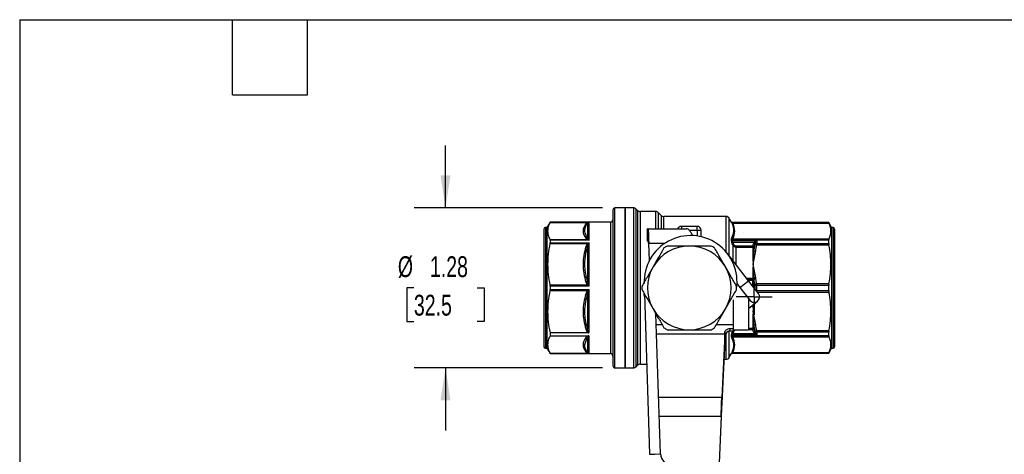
# Model space of a CAD drawing. Header units: inches. Extents: x 0.5 to 21.5, y 0.5 to 16.5.
# Tile 6 of 18: x 0.5 to 8.4, y 13 to 16.5. Entities that reach past the tile are written whole.
import ezdxf

# ---------------------------------------------------------------- set-up
doc = ezdxf.new("R2010")
doc.units = ezdxf.units.IN
doc.header["$LTSCALE"] = 2
doc.header["$MEASUREMENT"] = 0
doc.linetypes.add('SLD-Center', pattern=[0.75, 0.6, -0.05, 0.05, -0.05])
doc.linetypes.add('SLD-Solid', pattern=[0])
doc.layers.add('CENTER', color=40, linetype='SLD-Center')
doc.layers.add('DIMENSIONS', color=140, linetype='SLD-Solid', lineweight=25)
doc.layers.add('TEXT', color=140, linetype='SLD-Solid', lineweight=25)
doc.styles.add('SLDTEXTSTYLE0', font='TXT', dxfattribs={"width": 0.7})
doc.dimstyles.new('SLDDIMSTYLE0', dxfattribs={"dimtxt": 0.169922, "dimasz": 0.26, "dimexe": 0, "dimexo": 0.0625, "dimgap": 0.04248, "dimtad": 0, "dimtih": 1, "dimtoh": 1, "dimrnd": 1e-09, "dimzin": 12, "dimdsep": 46, "dimtxsty": 'SLDTEXTSTYLE0', "dimsah": 1, "dimcen": 0.09, "dimadec": 0, "dimazin": 3, "dimtfac": 1, "dimtmove": 0, "dimatfit": 0, "dimfxl": 0, "dimfrac": 2, "dimtolj": 1, "dimtzin": 12, "dimarcsym": 0})

# ---------------------------------------------------------------- blocks, each defined once
blk = doc.blocks.new('_D_8')
at = {"layer": 'DIMENSIONS'}
for p, q in [((3.9039, 14.9949), (3.9039, 15.4949)), ((5.1582, 14.9949), (3.6539, 14.9949)), ((3.6514, 14.3551), (3.5943, 14.3551)), ((3.5943, 14.3551), (3.5943, 14.085)), ((4.1563, 14.3551), (4.2134, 14.3551)), ((4.2134, 14.3551), (4.2134, 14.085)), ((3.5943, 14.085), (3.6514, 14.085)), ((4.2134, 14.085), (4.1563, 14.085)), ((5.1582, 13.7153), (3.6539, 13.7153)), ((3.9039, 13.7153), (3.9039, 13.2153))]:
    blk.add_line(p, q, dxfattribs=at)
for points in [[(3.9039, 14.9949), (3.9439, 15.2549), (3.8639, 15.2549)], [(3.9039, 13.7153), (3.8639, 13.4553), (3.9439, 13.4553)]]:
    blk.add_solid(points, dxfattribs=at)
at = {"layer": 'DIMENSIONS', "char_height": 0.16667, "attachment_point": 1, "style": 'SLDTEXTSTYLE0'}
for s, insert in [('%%c', (3.5231, 14.608)), ('1.28', (3.7797, 14.608)), ('32.5', (3.6514, 14.2999))]:
    blk.add_mtext(s, dxfattribs=dict(at, insert=insert))
blk = doc.blocks.new('SW_CENTERMARKSYMBOL_1')
at = {"layer": 'CENTER', "color": 0}
for p, q in [((0, 0.1), (0, 0.1433)), ((0, 0), (0, 0.1)), ((-0.1, 0), (-0.1433, 0)), ((0, 0), (-0.1, 0)), ((0, 0), (0, -0.1)), ((0, 0), (0.1, 0)), ((0.1, 0), (0.1433, 0)), ((0, -0.1), (0, -0.1433))]:
    blk.add_line(p, q, dxfattribs=at)

msp = doc.modelspace()

# ---------------------------------------------------------------- linework, layer by layer
for p, q in [((5.2425, 14.9791), (5.2425, 13.7311)), ((5.3409, 14.9949), (5.2582, 14.9949)), ((5.2582, 13.7153), (5.2582, 14.9949)), ((5.4066, 14.9949), (5.3409, 14.9949)), ((5.3409, 14.9949), (5.3409, 14.3551)), ((5.3409, 14.1103), (5.3409, 14.9949)), ((5.4066, 14.9949), (5.4066, 13.7153)), ((5.4399, 14.9746), (5.4288, 14.9856)), ((5.4288, 13.7246), (5.4288, 14.9856)), ((5.4399, 14.9746), (5.4399, 13.7356)), ((5.5837, 14.9653), (5.4622, 14.9653)), ((5.4622, 13.7449), (5.4622, 14.9653)), ((5.5837, 14.9653), (5.5837, 14.8275)), ((5.6269, 14.9352), (5.606, 14.9561)), ((5.606, 14.8275), (5.606, 14.9561)), ((4.7399, 14.8807), (4.7149, 14.8374)), ((4.7392, 14.879), (5.0402, 14.879)), ((5.2228, 14.8807), (4.7399, 14.8807)), ((4.7399, 14.8807), (4.7399, 14.8805)), ((4.7399, 14.8805), (5.0538, 14.8805)), ((5.0538, 14.7366), (5.0538, 14.8805)), ((5.2228, 14.8807), (5.2228, 13.8295)), ((5.6269, 14.9352), (5.6269, 14.8275)), ((6.1455, 14.926), (5.6492, 14.926)), ((5.6492, 14.8275), (5.6492, 14.926)), ((6.1455, 14.926), (6.1455, 14.6429)), ((6.1904, 14.8798), (6.1728, 14.9102)), ((6.1728, 14.6086), (6.1728, 14.9102)), ((6.1887, 14.8825), (6.1887, 14.8821)), ((6.9678, 14.8767), (6.3929, 14.8767)), ((6.3929, 14.8767), (6.3929, 14.8766)), ((6.9905, 14.8374), (6.9678, 14.8767)), ((6.9678, 14.8762), (6.9678, 14.8767)), ((4.6913, 14.8256), (4.6913, 13.8846)), ((4.7149, 14.8374), (4.7031, 14.8374)), ((4.7031, 14.8374), (4.7031, 13.8728)), ((4.7149, 14.8374), (4.7149, 13.8728)), ((5.0398, 14.8721), (5.0398, 14.7592)), ((5.518, 14.7291), (5.518, 14.8275)), ((5.5233, 14.8275), (5.518, 14.8275)), ((5.5233, 14.7291), (5.5233, 14.8275)), ((5.5233, 14.8275), (5.8308, 14.8275)), ((5.9157, 14.8472), (5.7897, 14.8472)), ((5.7897, 14.8472), (5.7897, 14.8275)), ((5.8525, 14.8157), (5.9157, 14.8157)), ((5.9157, 14.8157), (5.9157, 14.8472)), ((5.9157, 14.8157), (5.9472, 14.8157)), ((5.9157, 14.8157), (5.9157, 14.7687)), ((5.9472, 14.7631), (5.9472, 14.8157)), ((6.3923, 14.8766), (6.1986, 14.8766)), ((6.1989, 14.8762), (6.1989, 14.8766)), ((6.1989, 14.8766), (6.3929, 14.8766)), ((6.9678, 14.8762), (6.1989, 14.8762)), ((6.2003, 14.8739), (6.9688, 14.8739)), ((6.2825, 14.87), (6.283, 14.87)), ((6.283, 14.8697), (6.2825, 14.87)), ((6.2825, 14.7992), (6.283, 14.7992)), ((6.283, 14.7989), (6.2825, 14.7992)), ((6.283, 14.87), (6.283, 14.8697)), ((6.283, 14.7992), (6.283, 14.7989)), ((6.3929, 14.8766), (6.3925, 14.8766)), ((7.0023, 14.8374), (6.9905, 14.8374)), ((6.9905, 14.8374), (6.9905, 13.8728)), ((7.0023, 14.8374), (7.0023, 13.8728)), ((7.0141, 14.8256), (7.0141, 13.8846)), ((5.0402, 14.7405), (4.7392, 14.7405)), ((4.7399, 14.7366), (4.7399, 14.7166)), ((5.0538, 14.7366), (4.7399, 14.7366)), ((5.5233, 14.7291), (5.518, 14.7291)), ((6.1887, 14.7441), (6.1887, 14.7344)), ((6.1989, 14.7302), (6.1989, 14.7398)), ((6.1989, 14.7398), (6.9678, 14.7398)), ((6.3929, 14.7302), (6.1989, 14.7302)), ((6.9688, 14.7456), (6.2003, 14.7456)), ((6.2029, 14.7217), (6.3732, 14.7217)), ((6.3929, 14.7302), (6.3929, 14.7074)), ((6.9678, 14.7074), (6.9678, 14.7398)), ((4.7392, 14.7106), (5.0402, 14.7106)), ((4.7399, 14.7166), (5.0538, 14.7166)), ((5.0398, 14.6821), (5.0398, 14.4096)), ((5.0538, 14.3692), (5.0538, 14.7166)), ((5.5357, 14.575), (5.5285, 14.7094)), ((5.6564, 14.7094), (5.5285, 14.7094)), ((6.1574, 14.6294), (6.1449, 14.6429)), ((6.2001, 14.6991), (6.2001, 14.5745)), ((6.3577, 14.6884), (6.2274, 14.6884)), ((6.2274, 14.6806), (6.3595, 14.6806)), ((6.2274, 14.5394), (6.2274, 14.6806)), ((6.36, 14.679), (6.36, 14.5991)), ((6.3668, 14.6479), (6.3668, 14.6815)), ((6.3759, 14.7049), (6.3759, 14.7008)), ((6.3925, 14.6982), (6.9688, 14.6982)), ((6.9678, 14.7074), (6.3929, 14.7074)), ((6.3264, 14.4118), (6.1574, 14.6294)), ((6.36, 14.4848), (6.36, 14.4263)), ((5.4916, 14.4058), (5.4908, 14.3975)), ((6.258, 14.3586), (6.3264, 14.4118)), ((6.3392, 14.4307), (6.3118, 14.4307)), ((6.3392, 14.424), (6.3169, 14.424)), ((6.3224, 14.4169), (6.3578, 14.4169)), ((6.4061, 14.3091), (6.3264, 14.4118)), ((6.3578, 14.4169), (6.3577, 14.3715)), ((6.3668, 14.4268), (6.3668, 14.4312)), ((6.3684, 14.3577), (6.3685, 14.4172)), ((5.0402, 14.3763), (4.7392, 14.3763)), ((4.7392, 14.3339), (5.0402, 14.3339)), ((4.7399, 14.3692), (4.7399, 14.3409)), ((5.0538, 14.3692), (4.7399, 14.3692)), ((4.7399, 14.3409), (5.0538, 14.3409)), ((5.0538, 13.9988), (5.0538, 14.3409)), ((5.3409, 14.3551), (5.3409, 13.7153)), ((6.2349, 14.3885), (6.258, 14.3586)), ((6.258, 14.3586), (6.3377, 14.256)), ((6.3759, 14.3775), (6.3759, 14.3481)), ((6.3882, 14.3323), (6.3929, 14.3322)), ((6.9688, 14.3886), (6.3925, 14.3886)), ((6.3929, 14.3322), (6.3929, 14.3779)), ((6.3929, 14.3779), (6.9678, 14.3779)), ((6.9678, 14.3322), (6.3929, 14.3322)), ((6.9678, 14.3322), (6.9678, 14.3779)), ((5.0398, 14.3006), (5.0398, 14.0281)), ((5.4944, 14.3064), (5.5353, 13.0239)), ((6.207, 14.0624), (6.207, 14.2596)), ((6.3251, 14.2722), (6.3251, 14.0204)), ((6.3251, 14.1914), (6.3985, 14.2484)), ((6.3965, 14.3216), (6.9688, 14.3216)), ((6.3605, 14.2189), (6.3645, 14.1668)), ((6.3739, 14.2221), (6.3757, 14.2307)), ((5.3409, 13.7153), (5.3409, 14.1103)), ((5.6219, 13.0267), (5.5861, 14.1476)), ((6.36, 14.1111), (6.36, 14.0312)), ((5.5888, 14.0624), (5.6353, 14.0624)), ((6.0701, 14.0624), (6.207, 14.0624)), ((6.1775, 14.0297), (6.207, 14.0297)), ((6.1775, 14.0297), (6.1775, 14.0093)), ((6.207, 14.0297), (6.207, 14.0624)), ((6.207, 14.0297), (6.207, 14.029)), ((6.207, 14.0204), (6.207, 14.029)), ((6.207, 14.0204), (6.207, 14.0093)), ((6.207, 14.0204), (6.3251, 14.0204)), ((6.3595, 14.0296), (6.3251, 14.0296)), ((6.3251, 14.0218), (6.3577, 14.0218)), ((6.3668, 14.0286), (6.3668, 14.0623)), ((6.9688, 14.012), (6.3925, 14.012)), ((4.7399, 13.9963), (4.7399, 13.971)), ((5.0441, 13.9963), (4.7399, 13.9963)), ((4.7399, 13.971), (5.0441, 13.971)), ((5.0398, 13.951), (5.0398, 13.8381)), ((5.0538, 13.8297), (5.0538, 13.9687)), ((6.1371, 13.9836), (5.5913, 13.9836)), ((6.1371, 13.9836), (6.1129, 13.4822)), ((6.1371, 13.9344), (6.1129, 13.433)), ((6.1371, 13.9344), (6.1371, 13.9836)), ((6.1381, 14.0015), (6.1381, 13.9635)), ((6.1455, 13.9881), (6.1455, 13.7842)), ((6.1728, 13.8), (6.1728, 14.0082)), ((6.207, 14.0093), (6.1775, 14.0093)), ((6.1887, 13.9758), (6.1887, 13.9661)), ((6.1989, 13.9704), (6.1989, 13.98)), ((6.1989, 13.98), (6.3929, 13.98)), ((6.9678, 13.9704), (6.1989, 13.9704)), ((6.2003, 13.9645), (6.9688, 13.9645)), ((6.3732, 13.9885), (6.2029, 13.9885)), ((6.3759, 14.0094), (6.3759, 14.0053)), ((6.3929, 14.0027), (6.9678, 14.0027)), ((6.3929, 14.0027), (6.3929, 13.98)), ((6.9678, 13.9704), (6.9678, 14.0027)), ((4.7031, 13.8728), (4.7149, 13.8728)), ((4.7149, 13.8728), (4.7399, 13.8295)), ((6.9678, 13.8334), (6.9905, 13.8728)), ((6.9905, 13.8728), (7.0023, 13.8728)), ((5.0402, 13.8312), (4.7392, 13.8312)), ((4.7399, 13.8297), (4.7399, 13.8295)), ((5.0538, 13.8297), (4.7399, 13.8297)), ((4.7399, 13.8295), (5.2228, 13.8295)), ((6.1298, 13.7842), (6.1455, 13.7842)), ((6.1728, 13.8), (6.1904, 13.8304)), ((6.1887, 13.828), (6.1887, 13.8277)), ((6.1986, 13.8336), (6.3927, 13.8336)), ((6.1989, 13.8339), (6.9678, 13.8339)), ((6.1989, 13.8336), (6.1989, 13.8339)), ((6.3929, 13.8336), (6.1989, 13.8336)), ((6.9688, 13.8363), (6.2003, 13.8363)), ((6.3925, 13.8336), (6.3929, 13.8336)), ((6.3929, 13.8336), (6.3929, 13.8334)), ((6.3929, 13.8334), (6.9678, 13.8334)), ((6.9678, 13.8334), (6.9678, 13.8339)), ((5.2582, 13.7153), (5.3409, 13.7153)), ((5.3409, 13.7153), (5.4066, 13.7153)), ((5.4288, 13.7246), (5.4399, 13.7356)), ((5.4622, 13.7449), (5.5123, 13.7449)), ((5.6073, 13.4822), (6.1129, 13.4822)), ((6.1129, 13.4822), (6.1129, 13.433)), ((6.1073, 13.3266), (5.6123, 13.3266)), ((6.1073, 13.3266), (6.0918, 12.955)), ((6.1073, 13.3231), (6.0919, 12.955)), ((6.1073, 13.3231), (6.1073, 13.3266)), ((5.5353, 13.0239), (5.5786, 13.0253)), ((5.5786, 13.0253), (5.6219, 13.0267))]:
    msp.add_line(p, q)
at = {"flags": 128}
msp.add_lwpolyline([(6.3915, 13.8335), (6.3918, 13.8335), (6.3929, 13.8334)], dxfattribs=at)
for centre, radius, start, end in [((5.2582, 14.9791), 0.0157, 90, 180), ((5.4066, 14.9634), 0.0315, 45, 90), ((5.4622, 14.9968), 0.0315, 225, 270), ((5.5837, 14.9338), 0.0315, 45, 90), ((5.2228, 14.9004), 0.0197, 270, 0), ((5.6492, 14.9575), 0.0315, 225, 270), ((6.1455, 14.8945), 0.0315, 30, 90), ((6.3929, 14.8571), 0.0197, 90, 96.75935), ((4.7031, 14.8256), 0.0118, 90, 180), ((5.7897, 14.8157), 0.0315, 90, 157.97569), ((5.9157, 14.8157), 0.0315, 0, 90), ((7.0023, 14.8256), 0.0118, 0, 90), ((5.8635, 14.4024), 0.3712, 351.25532, 182.00803), ((4.2328, 13.9296), 2.1234, 21.36359, 21.90254), ((5.8527, 14.3551), 0.3346, 90, 150), ((5.8527, 14.3551), 0.378, 117.69716, 122.30284), ((5.8527, 14.3551), 0.3346, 30, 90), ((5.8527, 14.3551), 0.378, 57.69716, 62.30284), ((4.2109, 13.9161), 2.1378, 21.48515, 22.01771), ((8.2202, 13.977), 1.9938, 158.46258, 159.09417), ((8.2266, 13.9699), 1.9914, 158.34145, 159.06167), ((5.8527, 14.3551), 0.3346, 150, 210), ((5.8527, 14.3551), 0.3346, 330, 30), ((6.3607, 14.4587), 0.0324, 268.71406, 280.83381), ((5.8527, 14.3551), 0.378, 177.69716, 182.30284), ((5.8527, 14.3551), 0.378, 357.69716, 2.30284), ((6.3719, 14.2826), 0.0433, 217.82957, 307.82957), ((6.3719, 14.2826), 0.0433, 307.82957, 37.82957), ((5.8527, 14.3551), 0.3346, 210, 270), ((5.8527, 14.3551), 0.3346, 270, 330), ((5.8527, 14.3551), 0.378, 237.69716, 242.30284), ((5.8527, 14.3551), 0.378, 297.69716, 302.30284), ((4.2109, 14.794), 2.1378, 337.98229, 338.51485), ((8.2202, 14.7332), 1.9938, 200.90583, 201.53742), ((8.2266, 14.7403), 1.9914, 200.93833, 201.65855), ((4.2328, 14.7806), 2.1234, 338.09746, 338.63641), ((4.7031, 13.8846), 0.0118, 180, 270), ((7.0023, 13.8846), 0.0118, 270, 0), ((5.2228, 13.8098), 0.0197, 0, 90), ((6.1455, 13.8157), 0.0315, 270, 330), ((5.2582, 13.7311), 0.0157, 180, 270), ((5.4066, 13.7468), 0.0315, 270, 315), ((5.4622, 13.7134), 0.0315, 90, 135), ((5.7085, 13.0295), 0.0866, 181.82957, 271.82957)]:
    msp.add_arc(centre, radius, start, end)
for centre, major_axis, ratio, start_param, end_param in [((5.0532, 14.8593), (0.0066, 0.0204), 0.872299, 0.321819, 0.686081), ((5.0532, 14.7221), (-0.0175, 0.0296), 0.246923, 5.075956, 5.440218), ((6.3915, 14.6873), (-0.0008, -0.0439), 0.682044, 3.825093, 4.210318), ((5.0532, 14.7012), (0.0178, 0.0313), 0.2121, 1.181409, 1.54567), ((6.35, 14.6741), (0.00949, 0.00653), 0.461627, 5.975759, 6.287186), ((6.3732, 14.6966), (0.00177, 0.00687), 0.293144, 4.87949, 5.433972), ((10.4078, 12.8792), (3.9975, -1.8963), 0.339022, 3.363225, 3.368152), ((6.3628, 14.4176), (-0.0001, 0.0131), 0.435859, 4.679678, 4.968083), ((5.0532, 14.3698), (-0.019, 0.038), 0.006527, 4.69385, 5.058111), ((5.0532, 14.3404), (0.019, 0.038), 0.006527, 4.366668, 4.730929), ((6.3732, 14.3786), (-0.00043, 0.00752), 0.351708, 4.550625, 5.105106), ((6.35, 14.0361), (0.00949, -0.00653), 0.461626, 6.279185, 6.59061), ((6.3732, 14.0135), (-0.00177, 0.00687), 0.293144, 3.990806, 4.545288), ((6.3915, 14.0229), (0.0008, -0.0439), 0.682044, 5.21446, 5.599685), ((5.0532, 13.8509), (-0.0066, 0.0204), 0.872293, 2.455531, 2.81979)]:
    msp.add_ellipse(centre, major_axis=major_axis, ratio=ratio, start_param=start_param, end_param=end_param)
for points, knots in [([(4.7392, 14.879), (4.7328, 14.8667), (4.7282, 14.855), (4.7221, 14.8321), (4.7206, 14.8209), (4.7206, 14.7986), (4.7221, 14.7874), (4.7282, 14.7645), (4.7328, 14.7528), (4.7392, 14.7405)], [0, 0, 0, 0, 0.25, 0.25, 0.5, 0.5, 0.75, 0.75, 1, 1, 1, 1]), ([(6.1909, 14.8789), (6.1904, 14.8796), (6.1895, 14.8812), (6.1889, 14.8823), (6.1888, 14.8824), (6.1887, 14.8825)], [0, 0, 0, 0, 0.329303, 0.670867, 1, 1, 1, 1]), ([(6.1989, 14.8762), (6.1966, 14.8762), (6.1925, 14.8775), (6.1896, 14.8806), (6.1887, 14.8821)], [0, 0, 0, 0, 0.571429, 1, 1, 1, 1]), ([(6.1901, 14.8789), (6.2016, 14.8548), (6.2114, 14.812), (6.1987, 14.7699), (6.1901, 14.7521)], [0, 0, 0, 0, 0.488876, 0.855533, 0.855533, 0.855533, 0.855533]), ([(6.2003, 14.8739), (6.1985, 14.8738), (6.1944, 14.8744), (6.1912, 14.877), (6.1901, 14.8789)], [0, 0, 0, 0, 0.428571, 1, 1, 1, 1]), ([(6.1999, 14.8758), (6.199, 14.8759), (6.1971, 14.8761), (6.1947, 14.8768), (6.193, 14.8776), (6.1918, 14.8783), (6.1908, 14.8791), (6.1905, 14.8796), (6.1904, 14.8798)], [0, 0, 0, 0, 0.203164, 0.415975, 0.534693, 0.667426, 0.820218, 1, 1, 1, 1]), ([(5.0259, 14.8677), (5.012, 14.8489), (5.0041, 14.8293), (5.0039, 14.7902), (5.012, 14.7706), (5.0259, 14.7518)], [0, 0, 0, 0, 0.5, 0.5, 1, 1, 1, 1]), ([(5.0398, 14.7592), (5.0279, 14.7746), (5.0099, 14.812), (5.0239, 14.8507), (5.0398, 14.8721)], [0, 0, 0, 0, 0.3331319, 0.7773078, 0.7773078, 0.7773078, 0.7773078]), ([(5.5233, 14.8275), (5.5237, 14.8275), (5.5241, 14.8245), (5.525, 14.8128), (5.5255, 14.8043), (5.5263, 14.7826), (5.5268, 14.7698), (5.5274, 14.7483), (5.5276, 14.7408), (5.5281, 14.7252), (5.5283, 14.7173), (5.5285, 14.7094)], [0, 0, 0, 0, 0.11735, 0.11735, 0.2346383, 0.2346383, 0.3519265, 0.3519265, 0.412281, 0.412281, 0.4726362, 0.4726362, 0.4726362, 0.4726362]), ([(5.8798, 14.7727), (5.8765, 14.7795), (5.8681, 14.7965), (5.8557, 14.8137), (5.8428, 14.8255), (5.8348, 14.8269), (5.8308, 14.8275)], [0, 0, 0, 0, 0.2031011, 0.512331, 0.7561699, 1, 1, 1, 1]), ([(6.2003, 14.7456), (6.2104, 14.7668), (6.216, 14.7883), (6.2159, 14.8312), (6.2104, 14.8527), (6.2003, 14.8739)], [0, 0, 0, 0, 0.5, 0.5, 1, 1, 1, 1]), ([(6.9688, 14.7456), (6.9798, 14.7682), (6.9848, 14.789), (6.9848, 14.8305), (6.9798, 14.8513), (6.9688, 14.8739)], [0, 0, 0, 0, 0.5, 0.5, 1, 1, 1, 1]), ([(5.5285, 14.7094), (5.5281, 14.712), (5.5277, 14.7146), (5.5268, 14.7194), (5.5263, 14.7216), (5.5255, 14.7252), (5.525, 14.7267), (5.5241, 14.7286), (5.5237, 14.7291), (5.5233, 14.7291)], [0, 0, 0, 0, 0.02011163, 0.02011163, 0.04021313, 0.04021313, 0.0603146, 0.0603146, 0.07992761, 0.07992761, 0.07992761, 0.07992761]), ([(6.1989, 14.7302), (6.1966, 14.7302), (6.1925, 14.7311), (6.1896, 14.7333), (6.1887, 14.7344)], [0, 0, 0, 0, 0.571429, 1, 1, 1, 1]), ([(6.2003, 14.7456), (6.1979, 14.7458), (6.1938, 14.7473), (6.191, 14.7505), (6.1901, 14.7521)], [0, 0, 0, 0, 0.571429, 1, 1, 1, 1]), ([(6.2029, 14.7217), (6.2011, 14.7209), (6.1967, 14.7192), (6.1936, 14.7179), (6.1927, 14.7176)], [0, 0, 0, 0, 0.428571, 1, 1, 1, 1]), ([(6.3929, 14.7302), (6.3927, 14.7301), (6.3926, 14.7301), (6.3858, 14.7279), (6.379, 14.725), (6.3732, 14.7217)], [0, 0, 0, 0, 0.00176764, 0.00176764, 0.06928478, 0.06928478, 0.06928478, 0.06928478]), ([(6.3806, 14.7153), (6.3842, 14.7207), (6.3884, 14.7258), (6.3927, 14.73), (6.3928, 14.7301), (6.3929, 14.7302)], [0, 0, 0, 0, 0.06751714, 0.06751714, 0.06928478, 0.06928478, 0.06928478, 0.06928478]), ([(4.7392, 14.7106), (4.7328, 14.6809), (4.7282, 14.6526), (4.7221, 14.5974), (4.7206, 14.5704), (4.7206, 14.5164), (4.7221, 14.4895), (4.7282, 14.4342), (4.7328, 14.4059), (4.7392, 14.3763)], [0, 0, 0, 0, 0.25, 0.25, 0.5, 0.5, 0.75, 0.75, 1, 1, 1, 1]), ([(5.0259, 14.6833), (5.012, 14.638), (5.0041, 14.5907), (5.0039, 14.4962), (5.012, 14.4488), (5.0259, 14.4035)], [0, 0, 0, 0, 0.5, 0.5, 1, 1, 1, 1]), ([(5.0398, 14.4096), (5.0279, 14.4474), (5.0099, 14.5388), (5.0239, 14.6314), (5.0398, 14.6821)], [0, 0, 0, 0, 0.3331343, 0.7773133, 0.7773133, 0.7773133, 0.7773133]), ([(5.6507, 14.6745), (5.6347, 14.6468), (5.6198, 14.6211), (5.591, 14.5712), (5.5771, 14.547), (5.5629, 14.5224)], [0, 0, 0, 0, 0.5, 0.5, 1, 1, 1, 1]), ([(5.8527, 14.6897), (5.8243, 14.6897), (5.7964, 14.6897), (5.7387, 14.6897), (5.7091, 14.6897), (5.677, 14.6897)], [0, 0, 0, 0, 0.5, 0.5, 1, 1, 1, 1]), ([(6.0284, 14.6897), (5.9963, 14.6897), (5.9666, 14.6897), (5.909, 14.6897), (5.8811, 14.6897), (5.8527, 14.6897)], [0, 0, 0, 0, 0.5, 0.5, 1, 1, 1, 1]), ([(6.1425, 14.5224), (6.1283, 14.547), (6.1143, 14.5712), (6.0855, 14.6211), (6.0707, 14.6468), (6.0547, 14.6745)], [0, 0, 0, 0, 0.5, 0.5, 1, 1, 1, 1]), ([(6.2103, 14.7031), (6.2078, 14.7021), (6.2034, 14.7004), (6.2008, 14.6994), (6.2001, 14.6991)], [0, 0, 0, 0, 0.571429, 1, 1, 1, 1]), ([(6.2001, 14.6991), (6.2027, 14.6938), (6.2087, 14.6862), (6.22, 14.6812), (6.2255, 14.6806), (6.2274, 14.6806)], [0, 0, 0, 0, 0.03455073, 0.0518261, 0.06046378, 0.06046378, 0.06046378, 0.06046378]), ([(6.2274, 14.6884), (6.2254, 14.6884), (6.2234, 14.6889), (6.2198, 14.6906), (6.2181, 14.6918), (6.2138, 14.6959), (6.2118, 14.6994), (6.2103, 14.7031)], [0, 0, 0, 0, 0.25, 0.25, 0.5, 0.5, 1, 1, 1, 1]), ([(6.36, 14.679), (6.3615, 14.679), (6.3643, 14.6795), (6.3662, 14.6809), (6.3668, 14.6815)], [0, 0, 0, 0, 0.571429, 1, 1, 1, 1]), ([(6.3656, 14.7089), (6.3675, 14.7082), (6.3719, 14.7064), (6.375, 14.7052), (6.3759, 14.7049)], [0, 0, 0, 0, 0.428571, 1, 1, 1, 1]), ([(6.3668, 14.6479), (6.3682, 14.6487), (6.373, 14.6501), (6.3799, 14.6501), (6.3838, 14.6496)], [0, 0, 0, 0, 0.428571, 1, 1, 1, 1]), ([(6.3925, 14.6982), (6.3885, 14.6989), (6.3816, 14.6993), (6.3769, 14.698), (6.3755, 14.6973)], [0, 0, 0, 0, 0.571429, 1, 1, 1, 1]), ([(6.3929, 14.7074), (6.39, 14.7074), (6.3831, 14.7064), (6.3778, 14.7031), (6.3759, 14.7008)], [0, 0, 0, 0, 0.428571, 1, 1, 1, 1]), ([(6.9688, 14.3886), (6.9798, 14.4431), (6.9848, 14.4932), (6.9848, 14.5936), (6.9798, 14.6437), (6.9688, 14.6982)], [0, 0, 0, 0, 0.5, 0.5, 1, 1, 1, 1]), ([(6.36, 14.5991), (6.36, 14.5813), (6.3618, 14.5628), (6.3645, 14.5438), (6.3645, 14.5436), (6.3645, 14.5434)], [-0.1589448, -0.1589448, -0.1589448, -0.1589448, 0, 0, 0.0014813, 0.0014813, 0.0014813, 0.0014813]), ([(6.3639, 14.5996), (6.3627, 14.5812), (6.3633, 14.5626), (6.3645, 14.5437), (6.3645, 14.5435), (6.3645, 14.5434)], [-0.0009846, -0.0009846, -0.0009846, -0.0009846, 0.1520275, 0.1520275, 0.1530121, 0.1530121, 0.1530121, 0.1530121]), ([(5.5629, 14.5224), (5.5487, 14.4978), (5.5347, 14.4737), (5.5059, 14.4237), (5.4911, 14.398), (5.475, 14.3703)], [0, 0, 0, 0, 0.5, 0.5, 1, 1, 1, 1]), ([(6.2303, 14.3703), (6.2143, 14.398), (6.1995, 14.4237), (6.1707, 14.4737), (6.1567, 14.4978), (6.1425, 14.5224)], [0, 0, 0, 0, 0.5, 0.5, 1, 1, 1, 1]), ([(6.3645, 14.5434), (6.3645, 14.5432), (6.3645, 14.5431), (6.3618, 14.5241), (6.36, 14.5046), (6.36, 14.4848)], [-0.6516393, -0.6516393, -0.6516393, -0.6516393, -0.6501581, -0.6501581, -0.4912133, -0.4912133, -0.4912133, -0.4912133]), ([(6.3645, 14.5434), (6.3645, 14.5433), (6.3645, 14.5432), (6.3633, 14.5243), (6.3627, 14.505), (6.3639, 14.485)], [0, 0, 0, 0, 0.0009846, 0.0009846, 0.1539968, 0.1539968, 0.1539968, 0.1539968]), ([(6.3392, 14.424), (6.3392, 14.424), (6.3392, 14.4247), (6.3392, 14.4271), (6.3392, 14.4288), (6.3392, 14.4307)], [0, 0, 0, 0, 0.5, 0.5, 1, 1, 1, 1]), ([(6.3572, 14.4218), (6.3576, 14.4218), (6.3585, 14.4218), (6.3599, 14.422), (6.3613, 14.4224), (6.3631, 14.4232), (6.3652, 14.4246), (6.3662, 14.426), (6.3668, 14.4268)], [0, 0, 0, 0, 0.119545, 0.238736, 0.364351, 0.501231, 0.712882, 1, 1, 1, 1]), ([(6.36, 14.4263), (6.3597, 14.4258), (6.3592, 14.4249), (6.3584, 14.4236), (6.3578, 14.4226), (6.3574, 14.422), (6.3572, 14.4218)], [0, 0, 0, 0, 0.277554, 0.499994, 0.771004, 1, 1, 1, 1]), ([(6.3838, 14.4372), (6.3799, 14.4367), (6.373, 14.435), (6.3682, 14.4324), (6.3668, 14.4312)], [0, 0, 0, 0, 0.571429, 1, 1, 1, 1]), ([(6.3851, 14.4288), (6.3812, 14.4283), (6.3742, 14.4265), (6.3695, 14.4238), (6.3681, 14.4226), (6.3681, 14.4226), (6.3681, 14.4226), (6.3681, 14.4226)], [0, 0, 0, 0, 0.571429, 1, 1, 1, 1.00041, 1.00041, 1.00041, 1.00041]), ([(6.3854, 14.4272), (6.3814, 14.4266), (6.3745, 14.4249), (6.3698, 14.4222), (6.3683, 14.421), (6.3683, 14.421), (6.3683, 14.421), (6.3683, 14.421)], [0, 0, 0, 0, 0.571429, 1, 1, 1, 1.00036, 1.00036, 1.00036, 1.00036]), ([(4.7392, 14.3339), (4.7327, 14.304), (4.7281, 14.2754), (4.722, 14.2197), (4.7205, 14.1925), (4.7206, 14.138), (4.7222, 14.1108), (4.7285, 14.0549), (4.7333, 14.0263), (4.7399, 13.9963)], [0, 0, 0, 0, 0.25, 0.25, 0.5, 0.5, 0.75, 0.75, 1, 1, 1, 1]), ([(5.475, 14.3399), (5.4911, 14.3121), (5.5059, 14.2864), (5.5347, 14.2365), (5.5487, 14.2123), (5.5629, 14.1878)], [0, 0, 0, 0, 0.5, 0.5, 1, 1, 1, 1]), ([(6.1425, 14.1878), (6.1567, 14.2123), (6.1707, 14.2365), (6.1995, 14.2864), (6.2143, 14.3121), (6.2303, 14.3399)], [0, 0, 0, 0, 0.5, 0.5, 1, 1, 1, 1]), ([(6.3755, 14.3816), (6.3769, 14.3829), (6.3816, 14.3858), (6.3885, 14.3879), (6.3925, 14.3886)], [0, 0, 0, 0, 0.428571, 1, 1, 1, 1]), ([(6.3759, 14.3775), (6.3778, 14.3777), (6.3831, 14.3779), (6.39, 14.3779), (6.3929, 14.3779)], [0, 0, 0, 0, 0.571429, 1, 1, 1, 1]), ([(5.0259, 14.3067), (5.012, 14.2613), (5.0041, 14.214), (5.0039, 14.1195), (5.012, 14.0722), (5.0259, 14.0269)], [0, 0, 0, 0, 0.5, 0.5, 1, 1, 1, 1]), ([(5.0398, 14.0281), (5.0279, 14.0661), (5.0099, 14.1578), (5.0239, 14.2502), (5.0398, 14.3006)], [0, 0, 0, 0, 0.3331319, 0.7773078, 0.7773078, 0.7773078, 0.7773078]), ([(5.4892, 14.3153), (5.49, 14.3066), (5.491, 14.2955), (5.4944, 14.2851), (5.4951, 14.2829)], [0, 0, 0, 0, 0.784583, 1, 1, 1, 1]), ([(6.9688, 14.012), (6.9798, 14.0665), (6.9848, 14.1166), (6.9848, 14.2169), (6.9798, 14.2671), (6.9688, 14.3216)], [0, 0, 0, 0, 0.5, 0.5, 1, 1, 1, 1]), ([(5.5629, 14.1878), (5.5771, 14.1632), (5.591, 14.139), (5.6198, 14.0891), (5.6347, 14.0634), (5.6507, 14.0356)], [0, 0, 0, 0, 0.5, 0.5, 1, 1, 1, 1]), ([(6.0547, 14.0356), (6.0707, 14.0634), (6.0855, 14.0891), (6.1143, 14.139), (6.1283, 14.1632), (6.1425, 14.1878)], [0, 0, 0, 0, 0.5, 0.5, 1, 1, 1, 1]), ([(6.3639, 14.2251), (6.3627, 14.2052), (6.3633, 14.1859), (6.3645, 14.167), (6.3645, 14.1669), (6.3645, 14.1668)], [-0.0009846, -0.0009846, -0.0009846, -0.0009846, 0.1520276, 0.1520276, 0.1530122, 0.1530122, 0.1530122, 0.1530122]), ([(6.3645, 14.1668), (6.3645, 14.1666), (6.3645, 14.1664), (6.3618, 14.1474), (6.36, 14.1289), (6.36, 14.1111)], [-0.6516393, -0.6516393, -0.6516393, -0.6516393, -0.6501581, -0.6501581, -0.4912133, -0.4912133, -0.4912133, -0.4912133]), ([(6.3645, 14.1668), (6.3645, 14.1666), (6.3645, 14.1665), (6.3633, 14.1476), (6.3627, 14.129), (6.3639, 14.1106)], [0, 0, 0, 0, 0.0009841, 0.0009841, 0.1539968, 0.1539968, 0.1539968, 0.1539968]), ([(5.0259, 14.0269), (5.0276, 14.0212), (5.0296, 14.0157), (5.0339, 14.0078), (5.0356, 14.0052), (5.0394, 14.0003), (5.0416, 13.998), (5.0441, 13.9963)], [0, 0, 0, 0, 0.5, 0.5, 0.75, 0.75, 1, 1, 1, 1]), ([(5.0538, 13.9988), (5.0504, 13.9988), (5.0438, 14.0083), (5.0411, 14.0207), (5.0398, 14.0281)], [-0.191085, -0.191085, -0.191085, -0.191085, -0.1391793, -0.0677235, -0.0677235, -0.0677235, -0.0677235]), ([(5.677, 14.0204), (5.7091, 14.0204), (5.7387, 14.0204), (5.7964, 14.0204), (5.8243, 14.0204), (5.8527, 14.0204)], [0, 0, 0, 0, 0.5, 0.5, 1, 1, 1, 1]), ([(5.8527, 14.0204), (5.8811, 14.0204), (5.909, 14.0204), (5.9666, 14.0204), (5.9963, 14.0204), (6.0284, 14.0204)], [0, 0, 0, 0, 0.5, 0.5, 1, 1, 1, 1]), ([(6.1381, 14.0015), (6.1384, 14.0057), (6.1399, 14.0098), (6.1448, 14.017), (6.1481, 14.0201), (6.1594, 14.0274), (6.1684, 14.0297), (6.1775, 14.0297)], [0, 0, 0, 0, 0.25, 0.25, 0.5, 0.5, 1, 1, 1, 1]), ([(6.2103, 14.0071), (6.2123, 14.0112), (6.2151, 14.0168), (6.2204, 14.0197), (6.2218, 14.0204)], [0, 0, 0, 0, 0.737674, 1, 1, 1, 1]), ([(6.3668, 14.0286), (6.3662, 14.0293), (6.3643, 14.0307), (6.3615, 14.0312), (6.36, 14.0312)], [0, 0, 0, 0, 0.428571, 1, 1, 1, 1]), ([(6.3838, 14.0606), (6.3799, 14.0601), (6.373, 14.06), (6.3682, 14.0615), (6.3668, 14.0623)], [0, 0, 0, 0, 0.571429, 1, 1, 1, 1]), ([(6.3755, 14.0129), (6.3769, 14.0121), (6.3816, 14.0109), (6.3885, 14.0113), (6.3925, 14.012)], [0, 0, 0, 0, 0.428571, 1, 1, 1, 1]), ([(4.7399, 13.971), (4.7333, 13.9586), (4.7285, 13.9467), (4.7222, 13.9236), (4.7206, 13.9123), (4.7205, 13.8898), (4.722, 13.8785), (4.7281, 13.8554), (4.7327, 13.8436), (4.7392, 13.8312)], [0, 0, 0, 0, 0.25, 0.25, 0.5, 0.5, 0.75, 0.75, 1, 1, 1, 1]), ([(5.0259, 13.9584), (5.012, 13.9396), (5.0041, 13.92), (5.0039, 13.8809), (5.012, 13.8613), (5.0259, 13.8425)], [0, 0, 0, 0, 0.5, 0.5, 1, 1, 1, 1]), ([(5.0398, 13.8381), (5.0279, 13.8541), (5.0099, 13.8925), (5.0239, 13.9304), (5.0398, 13.951)], [0, 0, 0, 0, 0.3331343, 0.7773133, 0.7773133, 0.7773133, 0.7773133]), ([(5.0441, 13.971), (5.0416, 13.9703), (5.0394, 13.9694), (5.0356, 13.9673), (5.0339, 13.9663), (5.0296, 13.963), (5.0276, 13.9607), (5.0259, 13.9584)], [0, 0, 0, 0, 0.25, 0.25, 0.5, 0.5, 1, 1, 1, 1]), ([(5.0398, 13.951), (5.0411, 13.9553), (5.0438, 13.9627), (5.0503, 13.9687), (5.0538, 13.9687)], [-0.1233756, -0.1233756, -0.1233756, -0.1233756, -0.0527779, 0, 0, 0, 0]), ([(5.0441, 13.9963), (5.046, 13.9963), (5.0479, 13.9965), (5.0506, 13.9972), (5.0515, 13.9975), (5.0525, 13.998), (5.053, 13.9983), (5.0533, 13.9985), (5.0535, 13.9986), (5.0537, 13.9987), (5.0538, 13.9988)], [0, 0, 0, 0, 0.5, 0.5, 0.75, 0.75, 0.875, 0.9375, 0.9375, 1, 1, 1, 1]), ([(5.0538, 13.9687), (5.0537, 13.9687), (5.0538, 13.9687), (5.0532, 13.969), (5.0527, 13.9693), (5.0516, 13.9698), (5.0507, 13.9701), (5.048, 13.9708), (5.0461, 13.971), (5.0441, 13.971)], [0, 0, 0, 0, 0.125, 0.125, 0.25, 0.25, 0.5, 0.5, 1, 1, 1, 1]), ([(6.1775, 14.0093), (6.1746, 14.0093), (6.1718, 14.0089), (6.1663, 14.0074), (6.1636, 14.0063), (6.1562, 14.0021), (6.152, 13.9982), (6.1452, 13.9893), (6.1427, 13.9843), (6.1392, 13.974), (6.1383, 13.9688), (6.1381, 13.9635)], [0, 0, 0, 0, 0.125, 0.125, 0.25, 0.25, 0.5, 0.5, 0.75, 0.75, 1, 1, 1, 1]), ([(6.1989, 13.9704), (6.1966, 13.9704), (6.1925, 13.9695), (6.1896, 13.9672), (6.1887, 13.9661)], [0, 0, 0, 0, 0.571429, 1, 1, 1, 1]), ([(6.2003, 13.9645), (6.1985, 13.9644), (6.1944, 13.9632), (6.1912, 13.9601), (6.1901, 13.9581)], [0, 0, 0, 0, 0.428571, 1, 1, 1, 1]), ([(6.1901, 13.9581), (6.2016, 13.9344), (6.2114, 13.892), (6.1987, 13.8494), (6.1901, 13.8313)], [0, 0, 0, 0, 0.488876, 0.855533, 0.855533, 0.855533, 0.855533]), ([(6.2029, 13.9885), (6.2004, 13.9895), (6.1961, 13.9913), (6.1934, 13.9923), (6.1927, 13.9926)], [0, 0, 0, 0, 0.571429, 1, 1, 1, 1]), ([(6.2003, 13.8363), (6.2104, 13.8574), (6.216, 13.8789), (6.2159, 13.9219), (6.2104, 13.9434), (6.2003, 13.9645)], [0, 0, 0, 0, 0.5, 0.5, 1, 1, 1, 1]), ([(6.2103, 14.0071), (6.2092, 14.0075), (6.2072, 14.0083), (6.2054, 14.009), (6.2045, 14.0093)], [0, 0, 0, 0, 0.5384171, 1, 1, 1, 1]), ([(6.3656, 14.0013), (6.3675, 14.002), (6.3719, 14.0038), (6.375, 14.005), (6.3759, 14.0053)], [0, 0, 0, 0, 0.428571, 1, 1, 1, 1]), ([(6.3732, 13.9885), (6.3744, 13.9896), (6.3774, 13.9921), (6.3797, 13.9941), (6.3806, 13.9949)], [0, 0, 0, 0, 0.428571, 1, 1, 1, 1]), ([(6.3732, 13.9885), (6.379, 13.9852), (6.3858, 13.9822), (6.3926, 13.9801), (6.3927, 13.9801), (6.3929, 13.98)], [-0.00176764, -0.00176764, -0.00176764, -0.00176764, 0.06574951, 0.06574951, 0.06751714, 0.06751714, 0.06751714, 0.06751714]), ([(6.3759, 14.0094), (6.3778, 14.0071), (6.3831, 14.0038), (6.39, 14.0027), (6.3929, 14.0027)], [0, 0, 0, 0, 0.571429, 1, 1, 1, 1]), ([(6.3929, 13.98), (6.3928, 13.9801), (6.3927, 13.9802), (6.3884, 13.9844), (6.3842, 13.9895), (6.3806, 13.9949)], [-0.00176764, -0.00176764, -0.00176764, -0.00176764, 0, 0, 0.06751714, 0.06751714, 0.06751714, 0.06751714]), ([(6.9688, 13.8363), (6.9798, 13.8589), (6.9848, 13.8796), (6.9848, 13.9212), (6.9798, 13.942), (6.9688, 13.9645)], [0, 0, 0, 0, 0.5, 0.5, 1, 1, 1, 1]), ([(6.1887, 13.828), (6.1896, 13.8296), (6.1925, 13.8327), (6.1966, 13.8339), (6.1989, 13.8339)], [0, 0, 0, 0, 0.428571, 1, 1, 1, 1]), ([(6.1887, 13.8277), (6.1888, 13.8277), (6.1889, 13.8279), (6.1895, 13.8289), (6.1904, 13.8305), (6.1909, 13.8313)], [0, 0, 0, 0, 0.329198, 0.670698, 1, 1, 1, 1]), ([(6.1901, 13.8313), (6.1912, 13.8332), (6.1944, 13.8358), (6.1985, 13.8364), (6.2003, 13.8363)], [0, 0, 0, 0, 0.571429, 1, 1, 1, 1]), ([(6.1904, 13.8304), (6.1905, 13.8306), (6.1908, 13.8311), (6.1918, 13.8319), (6.193, 13.8326), (6.1947, 13.8334), (6.1971, 13.8341), (6.199, 13.8343), (6.1999, 13.8344)], [0, 0, 0, 0, 0.179782, 0.332574, 0.465307, 0.584025, 0.796836, 1, 1, 1, 1]), ([(6.1073, 13.3266), (6.1082, 13.3538), (6.1092, 13.3809), (6.1111, 13.4334), (6.112, 13.4586), (6.1129, 13.4822)], [0, 0, 0, 0, 0.208078, 0.208078, 0.416156, 0.416156, 0.416156, 0.416156]), ([(6.1129, 13.433), (6.112, 13.4163), (6.1111, 13.3985), (6.1092, 13.3615), (6.1082, 13.3424), (6.1073, 13.3231)], [0, 0, 0, 0, 0.1469679, 0.1469679, 0.2939359, 0.2939359, 0.2939359, 0.2939359])]:
    msp.add_open_spline(points, degree=3, knots=knots)
for points in [[(4.7392, 14.879), (4.7396, 14.8799), (4.7399, 14.8804), (4.7399, 14.8805)], [(5.0402, 14.879), (5.0328, 14.8759), (5.0289, 14.8718), (5.0259, 14.8677)], [(5.0398, 14.8721), (5.0413, 14.8746), (5.0433, 14.877), (5.047, 14.8787)], [(5.0538, 14.8805), (5.0492, 14.8804), (5.0446, 14.8799), (5.0402, 14.879)], [(5.047, 14.8787), (5.0449, 14.8781), (5.0425, 14.8782), (5.0402, 14.879)], [(6.1989, 14.8766), (6.1948, 14.8766), (6.1908, 14.8789), (6.1887, 14.8825)], [(6.1887, 14.8821), (6.1887, 14.8819), (6.1892, 14.8808), (6.1901, 14.8789)], [(5.0259, 14.8677), (5.0311, 14.8671), (5.0363, 14.8688), (5.0398, 14.8721)], [(6.2003, 14.8739), (6.1994, 14.8753), (6.1989, 14.8761), (6.1989, 14.8762)], [(6.3921, 14.8766), (6.3924, 14.8766), (6.3926, 14.8766), (6.3929, 14.8766)], [(6.3929, 14.8766), (6.3927, 14.8766), (6.3926, 14.8766), (6.3924, 14.8766)], [(6.9678, 14.8762), (6.9678, 14.8761), (6.9681, 14.8753), (6.9688, 14.8739)], [(4.7399, 14.7366), (4.7399, 14.7383), (4.7396, 14.7396), (4.7392, 14.7405)], [(5.0259, 14.7518), (5.0311, 14.7524), (5.0363, 14.7551), (5.0398, 14.7592)], [(5.0259, 14.7518), (5.0289, 14.7478), (5.0328, 14.7436), (5.0402, 14.7405)], [(5.047, 14.745), (5.0433, 14.7489), (5.0413, 14.7541), (5.0398, 14.7592)], [(5.0402, 14.7405), (5.0425, 14.7413), (5.0449, 14.7429), (5.047, 14.745)], [(5.0402, 14.7405), (5.0446, 14.7396), (5.0492, 14.7382), (5.0538, 14.7366)], [(6.1901, 14.7521), (6.1892, 14.7502), (6.1887, 14.7475), (6.1887, 14.7441)], [(6.1989, 14.7398), (6.1948, 14.7398), (6.1908, 14.7415), (6.1887, 14.7441)], [(6.1887, 14.7344), (6.1887, 14.73), (6.1903, 14.7235), (6.1927, 14.7176)], [(6.1989, 14.7398), (6.1989, 14.7422), (6.1994, 14.7443), (6.2003, 14.7456)], [(6.2029, 14.7217), (6.2005, 14.7247), (6.1989, 14.7279), (6.1989, 14.7302)], [(6.3732, 14.7217), (6.3761, 14.7192), (6.379, 14.7167), (6.3806, 14.7153)], [(6.9688, 14.7456), (6.9681, 14.7442), (6.9678, 14.7423), (6.9678, 14.7398)], [(4.7392, 14.7106), (4.7396, 14.7128), (4.7399, 14.7148), (4.7399, 14.7166)], [(5.0402, 14.7106), (5.0328, 14.7031), (5.0289, 14.6931), (5.0259, 14.6833)], [(5.0398, 14.6821), (5.0363, 14.6815), (5.0311, 14.682), (5.0259, 14.6833)], [(5.0398, 14.6821), (5.0413, 14.6907), (5.0433, 14.6993), (5.047, 14.7058)], [(5.0538, 14.7166), (5.0492, 14.7149), (5.0446, 14.7128), (5.0402, 14.7106)], [(5.047, 14.7058), (5.0449, 14.7069), (5.0425, 14.7086), (5.0402, 14.7106)], [(6.2274, 14.6884), (6.2274, 14.6856), (6.2274, 14.6827), (6.2274, 14.6806)], [(6.3643, 14.684), (6.3624, 14.6852), (6.36, 14.6868), (6.3577, 14.6884)], [(6.3577, 14.6884), (6.3583, 14.6857), (6.359, 14.6828), (6.3595, 14.6806)], [(6.3595, 14.6806), (6.3613, 14.6813), (6.3631, 14.6825), (6.3643, 14.684)], [(6.3668, 14.6479), (6.3661, 14.6324), (6.3651, 14.6162), (6.3639, 14.5996)], [(6.3668, 14.6815), (6.3664, 14.6823), (6.3656, 14.6831), (6.3643, 14.684)], [(6.3755, 14.6973), (6.3721, 14.6809), (6.3692, 14.6644), (6.3668, 14.6479)], [(6.3739, 14.5987), (6.3778, 14.6156), (6.3813, 14.6325), (6.3838, 14.6496)], [(6.3759, 14.7049), (6.377, 14.7086), (6.3786, 14.7122), (6.3806, 14.7153)], [(6.3838, 14.6496), (6.3862, 14.6659), (6.3891, 14.6821), (6.3925, 14.6982)], [(6.3925, 14.6982), (6.3928, 14.7015), (6.3929, 14.7047), (6.3929, 14.7074)], [(6.9678, 14.7074), (6.9678, 14.7047), (6.9681, 14.7016), (6.9688, 14.6982)], [(6.36, 14.5991), (6.3613, 14.5991), (6.3627, 14.5993), (6.3639, 14.5996)], [(6.3739, 14.5987), (6.3704, 14.5994), (6.3669, 14.5997), (6.3639, 14.5996)], [(6.3645, 14.5434), (6.3667, 14.562), (6.3696, 14.5805), (6.3739, 14.5987)], [(6.3639, 14.485), (6.3627, 14.4849), (6.3613, 14.4848), (6.36, 14.4848)], [(6.3639, 14.485), (6.3669, 14.4863), (6.3704, 14.4874), (6.3739, 14.4881)], [(6.3639, 14.485), (6.3651, 14.4671), (6.3661, 14.4491), (6.3668, 14.4312)], [(6.3739, 14.4881), (6.3696, 14.5064), (6.3667, 14.5249), (6.3645, 14.5434)], [(6.3838, 14.4372), (6.3813, 14.4543), (6.3778, 14.4713), (6.3739, 14.4881)], [(5.0259, 14.4035), (5.0311, 14.4049), (5.0363, 14.4071), (5.0398, 14.4096)], [(5.047, 14.3828), (5.0433, 14.3901), (5.0413, 14.3999), (5.0398, 14.4096)], [(6.36, 14.4263), (6.3537, 14.4297), (6.3463, 14.4307), (6.3392, 14.4307)], [(6.3392, 14.424), (6.3454, 14.424), (6.3518, 14.4235), (6.3572, 14.4218)], [(6.3572, 14.4218), (6.3577, 14.4205), (6.3579, 14.4187), (6.3578, 14.4169)], [(6.3685, 14.4172), (6.3675, 14.417), (6.364, 14.4167), (6.3596, 14.4168), (6.3578, 14.4169)], [(6.3681, 14.4226), (6.3678, 14.4242), (6.3673, 14.4256), (6.3668, 14.4268)], [(6.3681, 14.4226), (6.3682, 14.4221), (6.3682, 14.4215), (6.3683, 14.421)], [(6.3683, 14.421), (6.3704, 14.4078), (6.3728, 14.3947), (6.3755, 14.3816)], [(6.3851, 14.4288), (6.3847, 14.4316), (6.3842, 14.4344), (6.3838, 14.4372)], [(6.3854, 14.4272), (6.3853, 14.4277), (6.3852, 14.4283), (6.3851, 14.4288)], [(6.3925, 14.3886), (6.3898, 14.4014), (6.3874, 14.4143), (6.3854, 14.4272)], [(4.7399, 14.3692), (4.7399, 14.3717), (4.7396, 14.374), (4.7392, 14.3763)], [(4.7392, 14.3339), (4.7396, 14.3361), (4.7399, 14.3385), (4.7399, 14.3409)], [(5.0259, 14.4035), (5.0289, 14.3937), (5.0328, 14.3838), (5.0402, 14.3763)], [(5.0402, 14.3339), (5.0328, 14.3264), (5.0289, 14.3164), (5.0259, 14.3067)], [(5.0398, 14.3006), (5.0413, 14.3103), (5.0433, 14.32), (5.047, 14.3274)], [(5.0402, 14.3763), (5.0425, 14.3782), (5.0449, 14.3805), (5.047, 14.3828)], [(5.0402, 14.3763), (5.0446, 14.374), (5.0492, 14.3716), (5.0538, 14.3692)], [(5.0538, 14.3409), (5.0492, 14.3386), (5.0446, 14.3362), (5.0402, 14.3339)], [(5.047, 14.3274), (5.0449, 14.3297), (5.0425, 14.332), (5.0402, 14.3339)], [(6.3929, 14.3779), (6.3929, 14.3816), (6.3928, 14.3853), (6.3925, 14.3886)], [(6.9688, 14.3886), (6.9681, 14.3852), (6.9678, 14.3817), (6.9678, 14.3779)], [(6.9678, 14.3322), (6.9678, 14.3285), (6.9681, 14.325), (6.9688, 14.3216)], [(5.0259, 14.3067), (5.0311, 14.3053), (5.0363, 14.303), (5.0398, 14.3006)], [(6.3739, 14.2221), (6.3704, 14.2228), (6.3669, 14.2238), (6.3639, 14.2251)], [(6.3645, 14.1668), (6.3667, 14.1853), (6.3696, 14.2038), (6.3739, 14.2221)], [(6.3639, 14.1106), (6.3627, 14.1109), (6.3613, 14.1111), (6.36, 14.1111)], [(6.3639, 14.1106), (6.3669, 14.1104), (6.3704, 14.1107), (6.3739, 14.1114)], [(6.3639, 14.1106), (6.3651, 14.094), (6.3661, 14.0778), (6.3668, 14.0623)], [(6.3739, 14.1114), (6.3696, 14.1297), (6.3667, 14.1482), (6.3645, 14.1668)], [(6.3838, 14.0606), (6.3813, 14.0776), (6.3778, 14.0946), (6.3739, 14.1114)], [(5.0259, 14.0269), (5.0311, 14.0282), (5.0363, 14.0287), (5.0398, 14.0281)], [(6.3595, 14.0296), (6.359, 14.0273), (6.3583, 14.0245), (6.3577, 14.0218)], [(6.3577, 14.0218), (6.36, 14.0233), (6.3624, 14.025), (6.3643, 14.0262)], [(6.3643, 14.0262), (6.3631, 14.0277), (6.3613, 14.0289), (6.3595, 14.0296)], [(6.3643, 14.0262), (6.3656, 14.0271), (6.3664, 14.0279), (6.3668, 14.0286)], [(6.3668, 14.0623), (6.3692, 14.0457), (6.3721, 14.0293), (6.3755, 14.0129)], [(6.3925, 14.012), (6.3891, 14.0281), (6.3862, 14.0443), (6.3838, 14.0606)], [(6.3929, 14.0027), (6.3929, 14.0054), (6.3928, 14.0086), (6.3925, 14.012)], [(6.9688, 14.012), (6.9681, 14.0086), (6.9678, 14.0055), (6.9678, 14.0027)], [(5.0398, 13.951), (5.0363, 13.9551), (5.0311, 13.9578), (5.0259, 13.9584)], [(6.1371, 13.9836), (6.1374, 13.9894), (6.1378, 13.9954), (6.1381, 14.0015)], [(6.1381, 13.9635), (6.1378, 13.9535), (6.1374, 13.9438), (6.1371, 13.9344)], [(6.1927, 13.9926), (6.1903, 13.9866), (6.1887, 13.9802), (6.1887, 13.9758)], [(6.1989, 13.98), (6.1948, 13.98), (6.1908, 13.9783), (6.1887, 13.9758)], [(6.1887, 13.9661), (6.1887, 13.9627), (6.1892, 13.96), (6.1901, 13.9581)], [(6.1989, 13.98), (6.1989, 13.9823), (6.2005, 13.9855), (6.2029, 13.9885)], [(6.2003, 13.9645), (6.1994, 13.9659), (6.1989, 13.9679), (6.1989, 13.9704)], [(6.3806, 13.9949), (6.3786, 13.9979), (6.377, 14.0015), (6.3759, 14.0053)], [(6.9678, 13.9704), (6.9678, 13.9679), (6.9681, 13.9659), (6.9688, 13.9645)], [(4.7399, 13.8297), (4.7399, 13.8298), (4.7396, 13.8303), (4.7392, 13.8312)], [(5.0398, 13.8381), (5.0363, 13.8414), (5.0311, 13.843), (5.0259, 13.8425)], [(5.0259, 13.8425), (5.0289, 13.8384), (5.0328, 13.8343), (5.0402, 13.8312)], [(5.047, 13.8314), (5.0433, 13.8332), (5.0413, 13.8356), (5.0398, 13.8381)], [(5.047, 13.8314), (5.0449, 13.8321), (5.0425, 13.832), (5.0402, 13.8312)], [(5.0402, 13.8312), (5.0446, 13.8302), (5.0492, 13.8298), (5.0538, 13.8297)], [(6.1887, 13.8277), (6.1908, 13.8312), (6.1948, 13.8336), (6.1989, 13.8336)], [(6.1901, 13.8313), (6.1892, 13.8294), (6.1887, 13.8283), (6.1887, 13.828)], [(6.1989, 13.8339), (6.1989, 13.8341), (6.1994, 13.8349), (6.2003, 13.8363)], [(6.3924, 13.8336), (6.3923, 13.8336), (6.3922, 13.8336), (6.3921, 13.8336)], [(6.3924, 13.8336), (6.3926, 13.8336), (6.3927, 13.8336), (6.3929, 13.8336)], [(6.9688, 13.8363), (6.9681, 13.8349), (6.9678, 13.8341), (6.9678, 13.8339)]]:
    msp.add_open_spline(points, degree=3)
at = {"layer": 'TEXT'}
for p, q in [((0.5, 16.5), (21.5, 16.5)), ((0.5, 16.5), (0.5, 0.5)), ((2.2, 15.9), (2.2, 16.5)), ((2.8, 15.9), (2.8, 16.5)), ((2.2, 15.9), (2.8, 15.9))]:
    msp.add_line(p, q, dxfattribs=at)

# ---------------------------------------------------------------- block references
at = {"layer": 'CENTER'}
msp.add_blockref('SW_CENTERMARKSYMBOL_1', (6.3719, 14.2826), dxfattribs=at)

# ---------------------------------------------------------------- dimensions: what is measured, and where the dimension line sits
at = {"layer": 'DIMENSIONS'}
dim = msp.add_linear_dim(base=(3.9039, 14.9949), p1=(5.2582, 13.7153), p2=(5.2582, 14.9949), angle=90, text='%%c<>', dimstyle='SLDDIMSTYLE0', dxfattribs=at)
dim.commit()
dim.dimension.update_dxf_attribs({"geometry": '_D_8', "text_midpoint": (3.9039, 14.3551), "dimtype": 160})

doc.saveas('drawing.dxf')
